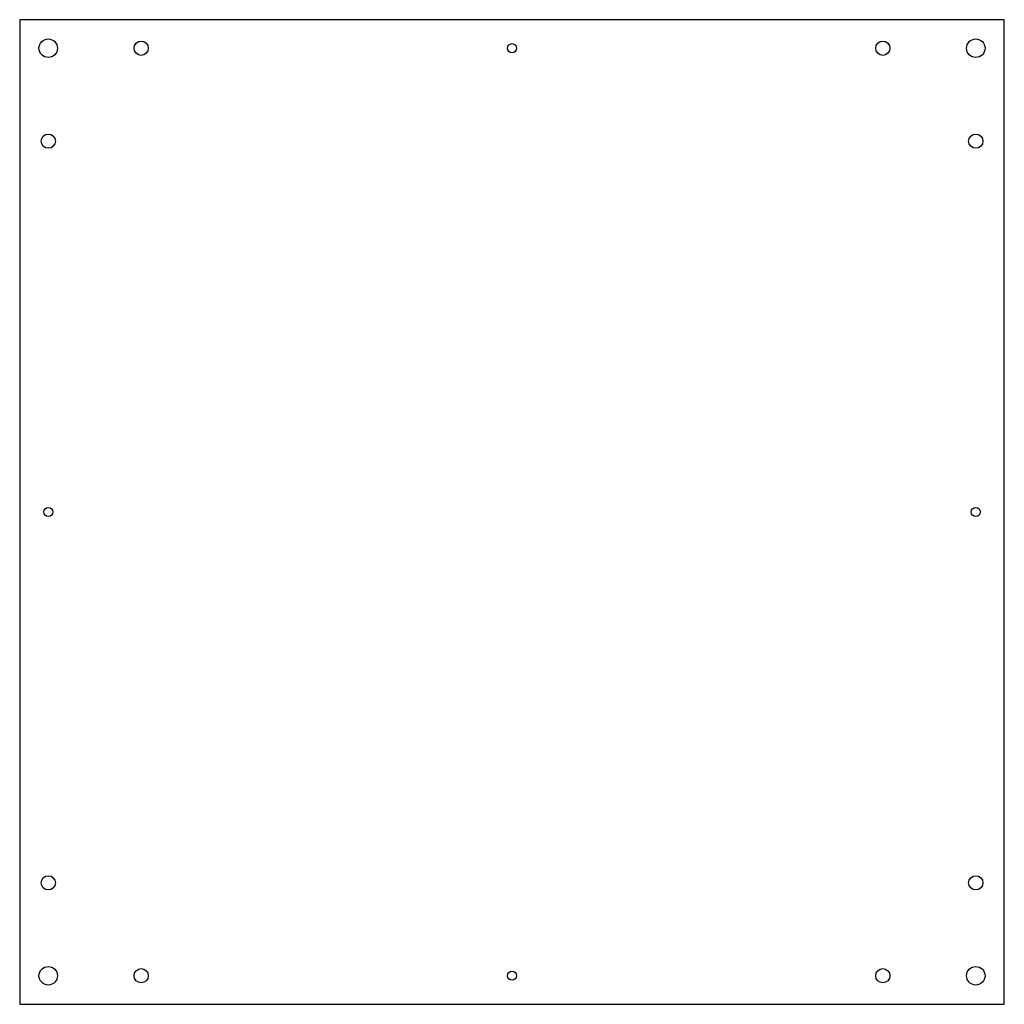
# Model space of a CAD drawing. Header units: millimetres. Extents: x -173 to 172, y -187 to 158.
import ezdxf

# ---------------------------------------------------------------- set-up
doc = ezdxf.new("R2010")
doc.units = ezdxf.units.MM
doc.layers.get('0').update_dxf_attribs({"linetype": 'CONTINUOUS'})

msp = doc.modelspace()

# ---------------------------------------------------------------- linework, layer by layer
msp.add_lwpolyline([(-172.51, -187.48), (172.49, -187.48), (172.49, 157.52), (-172.51, 157.52)], close=True)
for centre, radius in [((-162.51, 147.52), 3.25), ((-129.95, 147.52), 2.5), ((-0.01, 147.52), 1.6), ((129.93, 147.52), 2.5), ((162.49, 147.52), 3.25), ((-162.51, 114.96), 2.5), ((162.49, 114.96), 2.5), ((-162.51, -14.98), 1.6), ((162.49, -14.98), 1.6), ((-162.51, -144.92), 2.5), ((162.49, -144.92), 2.5), ((-162.51, -177.48), 3.25), ((-129.95, -177.48), 2.5), ((-0.01, -177.48), 1.6), ((129.93, -177.48), 2.5), ((162.49, -177.48), 3.25)]:
    msp.add_circle(centre, radius)

doc.saveas('drawing.dxf')
